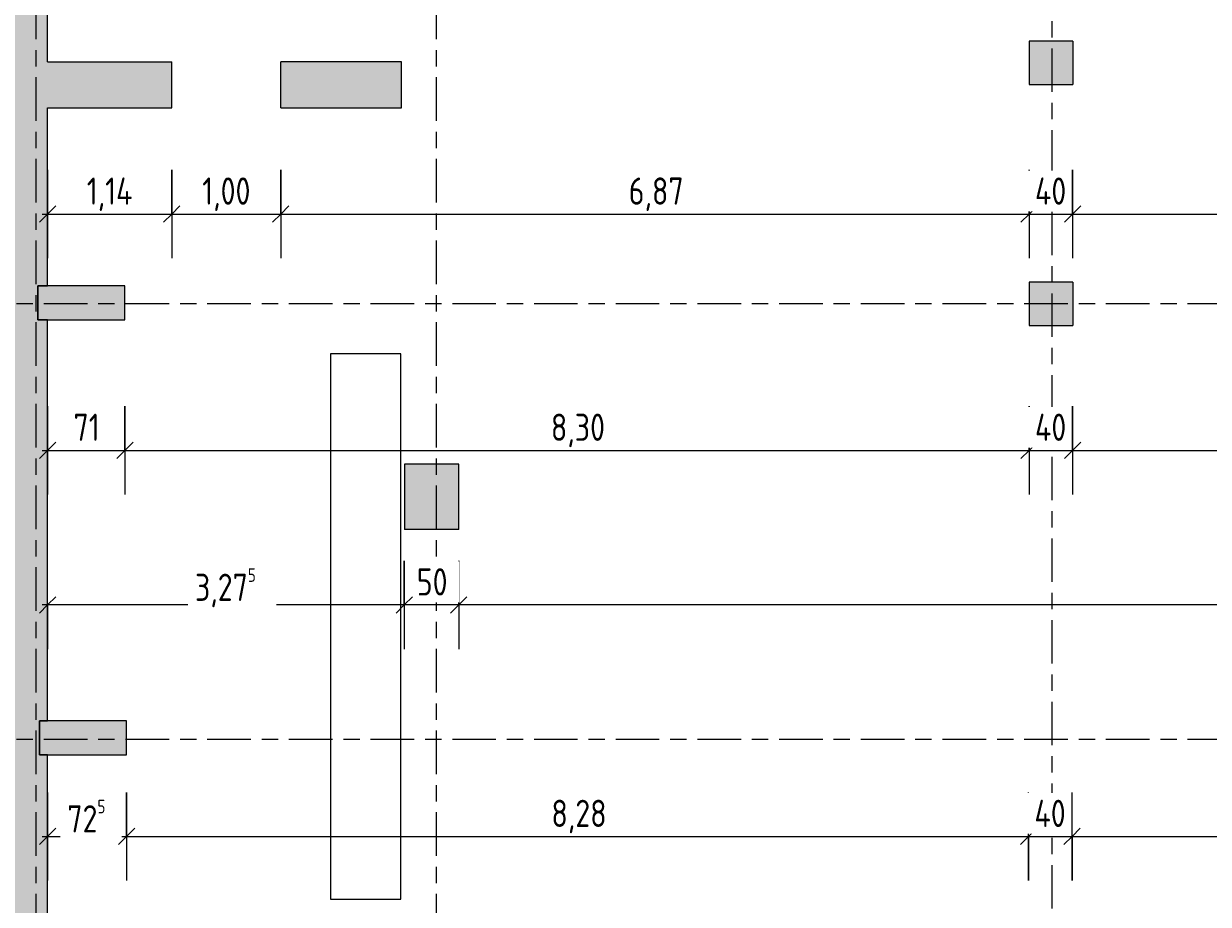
# Model space of a CAD drawing. Header units: metres. Extents: x 2 to 163, y -54 to 869.
# Tile 65 of 78: x 55.95 to 66.82, y -9.53 to -1.45. Entities that reach past the tile are written whole.
import ezdxf

# ---------------------------------------------------------------- set-up
doc = ezdxf.new("R2010")
doc.units = ezdxf.units.M
doc.linetypes.add('_Rasterlinie_', pattern=[0.75, 0.4, -0.1, 0.15, -0.1])
for name, color, linetype, lineweight in [('A_Bem', 7, 'Continuous', 5), ('A_Bem-100', 7, 'Continuous', 5), ('A_Fundamente', 7, 'Continuous', 5), ('A_Raster', 128, 'Continuous', 5), ('A_Tragwerksstützen', 7, 'Continuous', 5), ('A_Wand', 244, 'Continuous', 5), ('A_Wand_Schraff', 1, 'Continuous', 5)]:
    doc.layers.add(name, color=color, linetype=linetype, lineweight=lineweight)
doc.styles.add('ISOCPEUR', font='isocpeur.ttf', dxfattribs={"width": 0.8, "height": 0.25})
doc.dimstyles.new('BLB-Standard_2_5_Aussen_maskiert', dxfattribs={"dimscale": 0.3048, "dimtxt": 0.248995, "dimasz": 0.492126, "dimexe": 1.32874, "dimexo": 0.0625, "dimgap": 0.032808, "dimtad": 1, "dimdec": 1, "dimlfac": 100, "dimrnd": 0.1, "dimdsep": 46, "dimtxsty": 'ISOCPEUR', "dimblk1": 'OBLIQUE', "dimblk2": 'OBLIQUE', "dimsah": 1, "dimcen": 0.09, "dimdle": 0.164042, "dimazin": 0, "dimtfac": 1, "dimtdec": 4, "dimtix": 1, "dimtmove": 0, "dimatfit": 3, "dimfxl": 1.32874, "dimfxlon": 1, "dimtvp": 1, "dimtfill": 1, "dimtolj": 1, "dimtzin": 0, "dimarcsym": 2})
doc.dimstyles.new('BLB-Standard_2_5_Aussen_maskiert_1', dxfattribs={"dimscale": 0.3048, "dimtxt": 0.248995, "dimasz": 0.492126, "dimexe": 1.32874, "dimexo": 0.0625, "dimgap": 0.032808, "dimtad": 1, "dimrnd": 0.001, "dimzin": 0, "dimdsep": 46, "dimtxsty": 'ISOCPEUR', "dimblk1": 'OBLIQUE', "dimblk2": 'OBLIQUE', "dimsah": 1, "dimcen": 0.09, "dimdle": 0.164042, "dimazin": 0, "dimtfac": 1, "dimtdec": 4, "dimtix": 1, "dimtmove": 0, "dimatfit": 3, "dimfxl": 1.32874, "dimfxlon": 1, "dimtvp": 1, "dimtfill": 1, "dimtolj": 1, "dimtzin": 0, "dimarcsym": 2})

# ---------------------------------------------------------------- blocks, each defined once
blk = doc.blocks.new('Fundamente 12 - Fundamente 1-8205116-AB-E-1 OK FFB')
at = {"layer": 'A_Fundamente', "color": 250, "lineweight": 9}
for p, q in [((1.886, -4.477), (1.886, -9.487)), ((2.53, -4.477), (1.886, -4.477)), ((2.53, -9.487), (2.53, -4.477)), ((1.886, -9.487), (2.53, -9.487))]:
    blk.add_line(p, q, dxfattribs=at)
blk = doc.blocks.new('DIMBLOCK383-AB-E-1 OK FFB')
at = {"layer": 'A_Bem-100'}
for p, q in [((56.169, -4.959), (56.169, -5.769)), ((56.169, -5.364), (56.169, -4.959)), ((56.879, -4.959), (56.879, -5.769)), ((56.879, -5.364), (56.879, -4.959)), ((56.119, -5.364), (56.879, -5.364))]:
    blk.add_line(p, q, dxfattribs=at)
at = {"layer": 'A_Bem-100', "lineweight": 9}
for p, q in [((56.169, -5.364), (56.244, -5.289)), ((56.879, -5.364), (56.954, -5.289)), ((56.169, -5.364), (56.094, -5.439)), ((56.879, -5.364), (56.804, -5.439))]:
    blk.add_line(p, q, dxfattribs=at)
at = {"layer": 'A_Bem-100', "color": 0, "insert": (56.407, -5.027), "char_height": 0.25, "width": 0.28085, "attachment_point": 1, "line_spacing_factor": 1.149209, "style": 'ISOCPEUR', "bg_fill": 3, "box_fill_scale": 1.25, "bg_fill_color": 256, "bg_fill_true_color": 13158600, "bg_fill_transparency": 0}
blk.add_mtext('71', dxfattribs=at)
blk = doc.blocks.new('_Oblique')
at = {"color": 0, "linetype": 'ByBlock', "lineweight": -2}
blk.add_line((-0.5, -0.5), (0.5, 0.5), dxfattribs=at)
blk = doc.blocks.new('DIMBLOCK384-AB-E-1 OK FFB')
at = {"layer": 'A_Bem-100'}
for p, q in [((56.879, -4.959), (56.879, -5.769)), ((56.879, -5.364), (56.879, -4.959)), ((65.179, -4.959), (65.179, -5.769)), ((65.179, -5.364), (65.179, -4.959)), ((56.879, -5.364), (65.179, -5.364))]:
    blk.add_line(p, q, dxfattribs=at)
at = {"layer": 'A_Bem-100', "lineweight": 9}
for p, q in [((56.879, -5.364), (56.954, -5.289)), ((65.179, -5.364), (65.254, -5.289)), ((56.879, -5.364), (56.804, -5.439)), ((65.179, -5.364), (65.104, -5.439))]:
    blk.add_line(p, q, dxfattribs=at)
at = {"layer": 'A_Bem-100', "color": 0, "insert": (60.789, -5.027), "char_height": 0.25, "width": 0.57664, "attachment_point": 1, "line_spacing_factor": 1.149209, "style": 'ISOCPEUR', "bg_fill": 3, "box_fill_scale": 1.25, "bg_fill_color": 256, "bg_fill_true_color": 13158600, "bg_fill_transparency": 0}
blk.add_mtext('8,30', dxfattribs=at)
blk = doc.blocks.new('DIMBLOCK385-AB-E-1 OK FFB')
at = {"layer": 'A_Bem-100'}
for p, q in [((65.179, -4.959), (65.179, -5.769)), ((65.179, -5.364), (65.179, -4.959)), ((65.579, -4.959), (65.579, -5.769)), ((65.579, -5.364), (65.579, -4.959)), ((65.179, -5.364), (65.579, -5.364))]:
    blk.add_line(p, q, dxfattribs=at)
at = {"layer": 'A_Bem-100', "lineweight": 9}
for p, q in [((65.179, -5.364), (65.254, -5.289)), ((65.579, -5.364), (65.654, -5.289)), ((65.179, -5.364), (65.104, -5.439)), ((65.579, -5.364), (65.504, -5.439))]:
    blk.add_line(p, q, dxfattribs=at)
at = {"layer": 'A_Bem-100', "color": 0, "insert": (65.233, -5.027), "char_height": 0.25, "width": 0.35255, "attachment_point": 1, "line_spacing_factor": 1.149209, "style": 'ISOCPEUR', "bg_fill": 3, "box_fill_scale": 1.25, "bg_fill_color": 256, "bg_fill_true_color": 13158600, "bg_fill_transparency": 0}
blk.add_mtext('40', dxfattribs=at)
blk = doc.blocks.new('DIMBLOCK386-AB-E-1 OK FFB')
at = {"layer": 'A_Bem-100'}
for p, q in [((65.579, -4.959), (65.579, -5.769)), ((65.579, -5.364), (65.579, -4.959)), ((70.964, -4.959), (70.964, -5.769)), ((70.964, -5.364), (70.964, -4.959)), ((65.579, -5.364), (70.964, -5.364))]:
    blk.add_line(p, q, dxfattribs=at)
at = {"layer": 'A_Bem-100', "lineweight": 9}
for p, q in [((65.579, -5.364), (65.654, -5.289)), ((70.964, -5.364), (71.039, -5.289)), ((65.579, -5.364), (65.504, -5.439)), ((70.964, -5.364), (70.889, -5.439))]:
    blk.add_line(p, q, dxfattribs=at)
at = {"layer": 'A_Bem-100', "color": 0, "insert": (67.987, -5.027), "char_height": 0.25, "width": 0.68419, "attachment_point": 1, "line_spacing_factor": 1.149209, "style": 'ISOCPEUR', "bg_fill": 3, "box_fill_scale": 1.25, "bg_fill_color": 256, "bg_fill_true_color": 13158600, "bg_fill_transparency": 0}
blk.add_mtext('5,38\\A2\\H0.5x;\\S5^  ;\\H2x;', dxfattribs=at)
blk = doc.blocks.new('DIMBLOCK412-AB-E-1 OK FFB')
at = {"layer": 'A_Bem-100'}
for p, q in [((56.169, -2.789), (56.169, -3.599)), ((56.169, -3.194), (56.169, -2.789)), ((57.309, -2.789), (57.309, -3.599)), ((57.309, -3.194), (57.309, -2.789)), ((56.119, -3.194), (57.309, -3.194))]:
    blk.add_line(p, q, dxfattribs=at)
at = {"layer": 'A_Bem-100', "lineweight": 9}
for p, q in [((56.169, -3.194), (56.244, -3.119)), ((57.309, -3.194), (57.384, -3.119)), ((56.169, -3.194), (56.094, -3.269)), ((57.309, -3.194), (57.234, -3.269))]:
    blk.add_line(p, q, dxfattribs=at)
at = {"layer": 'A_Bem-100', "color": 0, "insert": (56.529, -2.858), "char_height": 0.25, "width": 0.50493, "attachment_point": 1, "line_spacing_factor": 1.149209, "style": 'ISOCPEUR', "bg_fill": 3, "box_fill_scale": 1.25, "bg_fill_color": 256, "bg_fill_true_color": 13158600, "bg_fill_transparency": 0}
blk.add_mtext('1,14', dxfattribs=at)
blk = doc.blocks.new('DIMBLOCK413-AB-E-1 OK FFB')
at = {"layer": 'A_Bem-100'}
for p, q in [((57.309, -2.789), (57.309, -3.599)), ((57.309, -3.194), (57.309, -2.789)), ((58.309, -2.789), (58.309, -3.599)), ((58.309, -3.194), (58.309, -2.789)), ((57.309, -3.194), (58.309, -3.194))]:
    blk.add_line(p, q, dxfattribs=at)
at = {"layer": 'A_Bem-100', "lineweight": 9}
for p, q in [((57.309, -3.194), (57.384, -3.119)), ((58.309, -3.194), (58.384, -3.119)), ((57.309, -3.194), (57.234, -3.269)), ((58.309, -3.194), (58.234, -3.269))]:
    blk.add_line(p, q, dxfattribs=at)
at = {"layer": 'A_Bem-100', "color": 0, "insert": (57.589, -2.858), "char_height": 0.25, "width": 0.52883, "attachment_point": 1, "line_spacing_factor": 1.149209, "style": 'ISOCPEUR', "bg_fill": 3, "box_fill_scale": 1.25, "bg_fill_color": 256, "bg_fill_true_color": 13158600, "bg_fill_transparency": 0}
blk.add_mtext('1,00', dxfattribs=at)
blk = doc.blocks.new('DIMBLOCK414-AB-E-1 OK FFB')
at = {"layer": 'A_Bem-100'}
for p, q in [((58.309, -2.789), (58.309, -3.599)), ((58.309, -3.194), (58.309, -2.789)), ((65.179, -2.789), (65.179, -3.599)), ((65.179, -3.194), (65.179, -2.789)), ((58.309, -3.194), (65.179, -3.194))]:
    blk.add_line(p, q, dxfattribs=at)
at = {"layer": 'A_Bem-100', "lineweight": 9}
for p, q in [((58.309, -3.194), (58.384, -3.119)), ((65.179, -3.194), (65.254, -3.119)), ((58.309, -3.194), (58.234, -3.269)), ((65.179, -3.194), (65.104, -3.269))]:
    blk.add_line(p, q, dxfattribs=at)
at = {"layer": 'A_Bem-100', "color": 0, "insert": (61.504, -2.858), "char_height": 0.25, "width": 0.57664, "attachment_point": 1, "line_spacing_factor": 1.149209, "style": 'ISOCPEUR', "bg_fill": 3, "box_fill_scale": 1.25, "bg_fill_color": 256, "bg_fill_true_color": 13158600, "bg_fill_transparency": 0}
blk.add_mtext('6,87', dxfattribs=at)
blk = doc.blocks.new('DIMBLOCK415-AB-E-1 OK FFB')
at = {"layer": 'A_Bem-100'}
for p, q in [((65.179, -2.789), (65.179, -3.599)), ((65.179, -3.194), (65.179, -2.789)), ((65.579, -2.789), (65.579, -3.599)), ((65.579, -3.194), (65.579, -2.789)), ((65.179, -3.194), (65.579, -3.194))]:
    blk.add_line(p, q, dxfattribs=at)
at = {"layer": 'A_Bem-100', "lineweight": 9}
for p, q in [((65.179, -3.194), (65.254, -3.119)), ((65.579, -3.194), (65.654, -3.119)), ((65.179, -3.194), (65.104, -3.269)), ((65.579, -3.194), (65.504, -3.269))]:
    blk.add_line(p, q, dxfattribs=at)
at = {"layer": 'A_Bem-100', "color": 0, "insert": (65.233, -2.858), "char_height": 0.25, "width": 0.35255, "attachment_point": 1, "line_spacing_factor": 1.149209, "style": 'ISOCPEUR', "bg_fill": 3, "box_fill_scale": 1.25, "bg_fill_color": 256, "bg_fill_true_color": 13158600, "bg_fill_transparency": 0}
blk.add_mtext('40', dxfattribs=at)
blk = doc.blocks.new('DIMBLOCK416-AB-E-1 OK FFB')
at = {"layer": 'A_Bem-100'}
for p, q in [((65.579, -2.789), (65.579, -3.599)), ((65.579, -3.194), (65.579, -2.789)), ((70.974, -2.789), (70.974, -3.599)), ((70.974, -3.194), (70.974, -2.789)), ((65.579, -3.194), (70.974, -3.194))]:
    blk.add_line(p, q, dxfattribs=at)
at = {"layer": 'A_Bem-100', "lineweight": 9}
for p, q in [((65.579, -3.194), (65.654, -3.119)), ((70.974, -3.194), (71.049, -3.119)), ((65.579, -3.194), (65.504, -3.269)), ((70.974, -3.194), (70.899, -3.269))]:
    blk.add_line(p, q, dxfattribs=at)
at = {"layer": 'A_Bem-100', "color": 0, "insert": (67.992, -2.858), "char_height": 0.25, "width": 0.68419, "attachment_point": 1, "line_spacing_factor": 1.149209, "style": 'ISOCPEUR', "bg_fill": 3, "box_fill_scale": 1.25, "bg_fill_color": 256, "bg_fill_true_color": 13158600, "bg_fill_transparency": 0}
blk.add_mtext('5,39\\A2\\H0.5x;\\S5^  ;\\H2x;', dxfattribs=at)
blk = doc.blocks.new('DIMBLOCK424-AB-E-1 OK FFB')
at = {"layer": 'A_Bem-100'}
for p, q in [((59.944, -6.379), (59.944, -7.189)), ((59.944, -6.784), (59.944, -6.379)), ((76.614, -6.379), (76.614, -7.189)), ((76.614, -6.784), (76.614, -6.379)), ((76.614, -6.784), (59.944, -6.784))]:
    blk.add_line(p, q, dxfattribs=at)
at = {"layer": 'A_Bem-100', "lineweight": 9}
for p, q in [((59.944, -6.784), (60.019, -6.709)), ((76.614, -6.784), (76.689, -6.709)), ((59.944, -6.784), (59.869, -6.859)), ((76.614, -6.784), (76.539, -6.859))]:
    blk.add_line(p, q, dxfattribs=at)
at = {"layer": 'A_Bem-100', "color": 0, "insert": (67.991, -6.447), "char_height": 0.25, "width": 0.69316, "attachment_point": 1, "line_spacing_factor": 1.149209, "style": 'ISOCPEUR', "bg_fill": 3, "box_fill_scale": 1.25, "bg_fill_color": 256, "bg_fill_true_color": 13158600, "bg_fill_transparency": 0}
blk.add_mtext('16,67', dxfattribs=at)
blk = doc.blocks.new('DIMBLOCK425-AB-E-1 OK FFB')
at = {"layer": 'A_Bem-100'}
for p, q in [((59.444, -6.379), (59.444, -7.189)), ((59.444, -6.784), (59.444, -6.379)), ((59.944, -6.379), (59.944, -7.189)), ((59.944, -6.784), (59.944, -6.379)), ((59.944, -6.784), (59.444, -6.784))]:
    blk.add_line(p, q, dxfattribs=at)
at = {"layer": 'A_Bem-100', "lineweight": 9}
for p, q in [((59.444, -6.784), (59.519, -6.709)), ((59.944, -6.784), (60.019, -6.709)), ((59.444, -6.784), (59.369, -6.859)), ((59.944, -6.784), (59.869, -6.859))]:
    blk.add_line(p, q, dxfattribs=at)
at = {"layer": 'A_Bem-100', "color": 0, "insert": (59.558, -6.447), "char_height": 0.25, "width": 0.32865, "attachment_point": 1, "line_spacing_factor": 1.149209, "style": 'ISOCPEUR', "bg_fill": 3, "box_fill_scale": 1.25, "bg_fill_color": 256, "bg_fill_true_color": 13158600, "bg_fill_transparency": 0}
blk.add_mtext('50', dxfattribs=at)
blk = doc.blocks.new('DIMBLOCK426-AB-E-1 OK FFB')
at = {"layer": 'A_Bem-100'}
for p, q in [((56.169, -7.189), (56.169, -6.379)), ((59.444, -6.379), (59.444, -7.189)), ((59.444, -6.784), (59.444, -6.379)), ((59.444, -6.784), (56.119, -6.784)), ((56.169, -6.784), (56.169, -7.189))]:
    blk.add_line(p, q, dxfattribs=at)
at = {"layer": 'A_Bem-100', "lineweight": 9}
for p, q in [((56.169, -6.784), (56.244, -6.709)), ((59.444, -6.784), (59.519, -6.709)), ((56.169, -6.784), (56.094, -6.859)), ((59.444, -6.784), (59.369, -6.859))]:
    blk.add_line(p, q, dxfattribs=at)
at = {"layer": 'A_Bem-100', "color": 0, "insert": (57.522, -6.447), "char_height": 0.25, "width": 0.68419, "attachment_point": 1, "line_spacing_factor": 1.149209, "style": 'ISOCPEUR', "bg_fill": 3, "box_fill_scale": 1.25, "bg_fill_color": 256, "bg_fill_true_color": 13158600, "bg_fill_transparency": 0}
blk.add_mtext('3,27\\A2\\H0.5x;\\S5^  ;\\H2x;', dxfattribs=at)
blk = doc.blocks.new('DIMBLOCK427-AB-E-1 OK FFB')
at = {"layer": 'A_Bem-100'}
for p, q in [((56.169, -8.505), (56.169, -9.315)), ((56.169, -8.91), (56.169, -8.505)), ((56.894, -8.505), (56.894, -9.315)), ((56.894, -8.91), (56.894, -8.505)), ((56.119, -8.91), (56.894, -8.91))]:
    blk.add_line(p, q, dxfattribs=at)
at = {"layer": 'A_Bem-100', "lineweight": 9}
for p, q in [((56.169, -8.91), (56.094, -8.985)), ((56.169, -8.91), (56.244, -8.835)), ((56.894, -8.91), (56.819, -8.985)), ((56.894, -8.91), (56.969, -8.835))]:
    blk.add_line(p, q, dxfattribs=at)
at = {"layer": 'A_Bem-100', "color": 0, "insert": (56.35, -8.573), "char_height": 0.25, "width": 0.43621, "attachment_point": 1, "line_spacing_factor": 1.149209, "style": 'ISOCPEUR', "bg_fill": 3, "box_fill_scale": 1.25, "bg_fill_color": 256, "bg_fill_true_color": 13158600, "bg_fill_transparency": 0}
blk.add_mtext('72\\A2\\H0.5x;\\S5^  ;\\H2x;', dxfattribs=at)
blk = doc.blocks.new('DIMBLOCK428-AB-E-1 OK FFB')
at = {"layer": 'A_Bem-100'}
for p, q in [((56.894, -8.505), (56.894, -9.315)), ((56.894, -8.91), (56.894, -8.505)), ((65.174, -9.315), (65.174, -8.505)), ((56.894, -8.91), (65.174, -8.91)), ((65.174, -8.91), (65.174, -9.315))]:
    blk.add_line(p, q, dxfattribs=at)
at = {"layer": 'A_Bem-100', "lineweight": 9}
for p, q in [((56.894, -8.91), (56.819, -8.985)), ((56.894, -8.91), (56.969, -8.835)), ((65.174, -8.91), (65.099, -8.985)), ((65.174, -8.91), (65.249, -8.835))]:
    blk.add_line(p, q, dxfattribs=at)
at = {"layer": 'A_Bem-100', "color": 0, "insert": (60.794, -8.573), "char_height": 0.25, "width": 0.57664, "attachment_point": 1, "line_spacing_factor": 1.149209, "style": 'ISOCPEUR', "bg_fill": 3, "box_fill_scale": 1.25, "bg_fill_color": 256, "bg_fill_true_color": 13158600, "bg_fill_transparency": 0}
blk.add_mtext('8,28', dxfattribs=at)
blk = doc.blocks.new('DIMBLOCK429-AB-E-1 OK FFB')
at = {"layer": 'A_Bem-100'}
for p, q in [((65.174, -9.315), (65.174, -8.505)), ((65.574, -9.315), (65.574, -8.505)), ((65.174, -8.91), (65.574, -8.91)), ((65.174, -8.91), (65.174, -9.315)), ((65.574, -8.91), (65.574, -9.315))]:
    blk.add_line(p, q, dxfattribs=at)
at = {"layer": 'A_Bem-100', "lineweight": 9}
for p, q in [((65.174, -8.91), (65.099, -8.985)), ((65.174, -8.91), (65.249, -8.835)), ((65.574, -8.91), (65.499, -8.985)), ((65.574, -8.91), (65.649, -8.835))]:
    blk.add_line(p, q, dxfattribs=at)
at = {"layer": 'A_Bem-100', "color": 0, "insert": (65.228, -8.573), "char_height": 0.25, "width": 0.35255, "attachment_point": 1, "line_spacing_factor": 1.149209, "style": 'ISOCPEUR', "bg_fill": 3, "box_fill_scale": 1.25, "bg_fill_color": 256, "bg_fill_true_color": 13158600, "bg_fill_transparency": 0}
blk.add_mtext('40', dxfattribs=at)
blk = doc.blocks.new('DIMBLOCK430-AB-E-1 OK FFB')
at = {"layer": 'A_Bem-100'}
for p, q in [((65.574, -9.315), (65.574, -8.505)), ((70.969, -8.505), (70.969, -9.315)), ((70.969, -8.91), (70.969, -8.505)), ((65.574, -8.91), (70.969, -8.91)), ((65.574, -8.91), (65.574, -9.315))]:
    blk.add_line(p, q, dxfattribs=at)
at = {"layer": 'A_Bem-100', "lineweight": 9}
for p, q in [((65.574, -8.91), (65.499, -8.985)), ((65.574, -8.91), (65.649, -8.835)), ((70.969, -8.91), (70.894, -8.985)), ((70.969, -8.91), (71.044, -8.835))]:
    blk.add_line(p, q, dxfattribs=at)
at = {"layer": 'A_Bem-100', "color": 0, "insert": (67.987, -8.573), "char_height": 0.25, "width": 0.68419, "attachment_point": 1, "line_spacing_factor": 1.149209, "style": 'ISOCPEUR', "bg_fill": 3, "box_fill_scale": 1.25, "bg_fill_color": 256, "bg_fill_true_color": 13158600, "bg_fill_transparency": 0}
blk.add_mtext('5,39\\A2\\H0.5x;\\S5^  ;\\H2x;', dxfattribs=at)

msp = doc.modelspace()

# ---------------------------------------------------------------- hatches: boundary and pattern name
at = {"layer": 'A_Tragwerksstützen'}
for points in [[(65.5795, -2.0049), (65.5795, -1.6049), (65.1795, -1.6049), (65.1795, -2.0049)], [(56.8794, -4.1646), (56.8794, -3.8546), (56.0794, -3.8546), (56.0794, -4.1646), (56.1694, -4.1646)], [(65.5795, -4.2184), (65.5795, -3.8184), (65.1795, -3.8184), (65.1795, -4.2184)], [(59.9445, -6.0899), (59.9445, -5.4899), (59.4445, -5.4899), (59.4445, -6.0899)], [(56.1694, -8.1596), (56.8944, -8.1596), (56.8944, -7.8496), (56.0944, -7.8496), (56.0944, -8.1596)]]:
    msp.add_hatch(color=8, dxfattribs=at).paths.add_polyline_path(points, flags=0)
at = {"layer": 'A_Wand_Schraff', "lineweight": 9}
msp.add_hatch(color=253, dxfattribs=at).paths.add_polyline_path([(56.1694, -14.9729), (56.1694, -12.1596), (56.0944, -12.1596), (56.0944, -11.8496), (56.1694, -11.8496), (56.1694, -8.1596), (56.0944, -8.1596), (56.0944, -7.8496), (56.1694, -7.8496), (56.1694, -4.1646), (56.0794, -4.1646), (56.0794, -3.8546), (56.1694, -3.8546), (56.1694, -0.1696), (56.0994, -0.1696), (56.0994, 0.1504), (56.1694, 0.1504), (56.1694, 3.8179), (56.0894, 3.8179), (56.0894, 4.1379), (56.1694, 4.1379), (56.1694, 7.8329), (56.1044, 7.8329), (56.1044, 8.1529), (56.1694, 8.1529), (56.1694, 12.5329), (56.1094, 12.5329), (56.1094, 12.7729), (55.8694, 12.7729), (55.8694, -14.9723)], flags=0)
at = {"layer": 'A_Wand_Schraff'}
msp.add_hatch(color=8, dxfattribs=at).paths.add_polyline_path([(57.1514, -2.2171), (57.1514, -1.7971), (56.1694, -1.7971), (56.1694, -2.2171)], flags=0)
h = msp.add_hatch(color=8, dxfattribs=at)
h.paths.add_polyline_path([(59.4194, -2.2171), (59.4194, -1.7971), (58.3094, -1.7971), (58.3094, -2.2171), (58.8568, -2.2171)], flags=0)
h.paths.add_polyline_path([(57.1514, -2.2171), (57.3094, -2.2171), (57.3094, -1.7971), (57.1514, -1.7971)], flags=0)

# ---------------------------------------------------------------- linework, layer by layer
at = {"layer": 'A_Raster', "linetype": '_Rasterlinie_', "lineweight": 9}
for p, q in [((56.0619, 37.0621), (56.0619, -53.073)), ((59.7369, 37.0621), (59.7369, -53.073)), ((65.3919, -53.073), (65.3919, 37.0621)), ((87.2847, -4.0184), (15.4272, -4.0184)), ((87.2847, -8.0184), (15.4272, -8.0184))]:
    msp.add_line(p, q, dxfattribs=at)
at = {"layer": 'A_Tragwerksstützen', "color": 250, "lineweight": 9}
for p, q in [((65.5795, -1.6049), (65.1795, -1.6049)), ((65.1795, -1.6049), (65.1795, -2.0049)), ((65.5795, -1.6049), (65.5795, -2.0049)), ((65.1795, -2.0049), (65.5795, -2.0049)), ((56.1694, -3.8546), (56.0794, -3.8546)), ((56.0794, -3.8546), (56.0794, -4.1646)), ((56.8794, -3.8546), (56.1694, -3.8546)), ((56.8794, -4.1646), (56.8794, -3.8546)), ((65.5795, -3.8184), (65.1795, -3.8184)), ((65.1795, -3.8184), (65.1795, -4.2184)), ((65.5795, -3.8184), (65.5795, -4.2184)), ((56.0794, -4.1646), (56.1694, -4.1646)), ((56.1694, -4.1646), (56.8794, -4.1646)), ((65.1795, -4.2184), (65.5795, -4.2184)), ((59.9445, -5.4899), (59.4445, -5.4899)), ((59.4445, -5.4899), (59.4445, -6.0899)), ((59.9445, -6.0899), (59.9445, -5.4899)), ((59.9445, -6.0899), (59.4445, -6.0899)), ((56.1694, -7.8496), (56.0944, -7.8496)), ((56.0944, -7.8496), (56.0944, -8.1596)), ((56.8944, -7.8496), (56.1694, -7.8496)), ((56.8944, -8.1596), (56.8944, -7.8496)), ((56.0944, -8.1596), (56.1694, -8.1596)), ((56.1694, -8.1596), (56.8944, -8.1596))]:
    msp.add_line(p, q, dxfattribs=at)
at = {"layer": 'A_Wand', "color": 250, "lineweight": 9}
for p, q in [((56.1694, -1.7971), (56.1694, -0.1696)), ((56.1694, -1.7971), (57.3094, -1.7971)), ((57.3094, -2.2171), (57.3094, -1.7971)), ((59.4194, -1.7971), (58.3094, -1.7971)), ((58.3094, -2.2171), (58.3094, -1.7971)), ((59.4194, -2.2171), (59.4194, -1.7971)), ((56.1694, -2.2171), (57.3094, -2.2171)), ((56.1694, -3.8546), (56.1694, -2.2171)), ((58.3094, -2.2171), (59.4194, -2.2171)), ((56.0794, -4.1646), (56.0794, -3.8546)), ((56.0794, -3.8546), (56.1694, -3.8546)), ((56.1694, -4.1646), (56.0794, -4.1646)), ((56.1694, -7.8496), (56.1694, -4.1646)), ((56.0944, -8.1596), (56.0944, -7.8496)), ((56.0944, -7.8496), (56.1694, -7.8496)), ((56.1694, -8.1596), (56.0944, -8.1596)), ((56.1694, -11.8496), (56.1694, -8.1596))]:
    msp.add_line(p, q, dxfattribs=at)

# ---------------------------------------------------------------- block references
at = {"layer": 'A_Fundamente', "color": 250, "lineweight": 9}
msp.add_blockref('Fundamente 12 - Fundamente 1-8205116-AB-E-1 OK FFB', (56.8804, 0), dxfattribs=at)

# ---------------------------------------------------------------- next in the draw order: dimensions: what is measured, and where the dimension line sits
at = {"layer": 'A_Bem'}
for base, p1, p2, dimstyle, override, picture, middle in [((57.3094, -3.1944), (56.1694, -2.7894), (57.3094, -2.7894), 'BLB-Standard_2_5_Aussen_maskiert_1', {"dimpost": '<>', "dimfxl": 1.14}, 'DIMBLOCK412-AB-E-1 OK FFB', (56.7394, -3.0594)), ((56.8794, -5.3636), (56.1694, -4.9586), (56.8794, -4.9586), 'BLB-Standard_2_5_Aussen_maskiert', {"dimpost": '<>', "dimfxl": 0.71}, 'DIMBLOCK383-AB-E-1 OK FFB', (56.5244, -5.2286)), ((59.9445, -6.7837), (76.6145, -6.3787), (59.9445, -6.3787), 'BLB-Standard_2_5_Aussen_maskiert_1', {"dimpost": '<>', "dimfxl": 16.67}, 'DIMBLOCK424-AB-E-1 OK FFB', (68.2795, -6.6487))]:
    dim = msp.add_linear_dim(base=base, p1=p1, p2=p2, dimstyle=dimstyle, override=override, dxfattribs=at)
    dim.commit()
    dim.dimension.update_dxf_attribs({"geometry": picture, "text_midpoint": middle})
dim = msp.add_linear_dim(base=(56.8944, -8.9101), p1=(56.1694, -8.5051), p2=(56.8944, -8.5051), text='\\A1;72\\Q;{\\A1;{\\H0.5x;\\S5^ ;}}', dimstyle='BLB-Standard_2_5_Aussen_maskiert', override={"dimpost": '<>', "dimfxl": 0.725}, dxfattribs=at)
dim.commit()
dim.dimension.update_dxf_attribs({"geometry": 'DIMBLOCK427-AB-E-1 OK FFB', "text_midpoint": (56.5319, -8.7751)})

# ---------------------------------------------------------------- next in the draw order: dimensions: what is measured, and where the dimension line sits
for base, p1, p2, dimstyle, override, picture, middle in [((58.3094, -3.1944), (57.3094, -2.7894), (58.3094, -2.7894), 'BLB-Standard_2_5_Aussen_maskiert_1', {"dimpost": '<>', "dimfxl": 1}, 'DIMBLOCK413-AB-E-1 OK FFB', (57.8094, -3.0594)), ((65.1795, -5.3636), (56.8794, -4.9586), (65.1795, -4.9586), 'BLB-Standard_2_5_Aussen_maskiert_1', {"dimpost": '<>', "dimfxl": 8.300076}, 'DIMBLOCK384-AB-E-1 OK FFB', (61.0294, -5.2286)), ((59.4445, -6.7837), (59.9445, -6.3787), (59.4445, -6.3787), 'BLB-Standard_2_5_Aussen_maskiert', {"dimpost": '<>', "dimfxl": 0.5}, 'DIMBLOCK425-AB-E-1 OK FFB', (59.6945, -6.6487)), ((65.1745, -8.9101), (56.8944, -8.5051), (65.1745, -9.3151), 'BLB-Standard_2_5_Aussen_maskiert_1', {"dimpost": '<>', "dimfxl": 8.319601}, 'DIMBLOCK428-AB-E-1 OK FFB', (61.0344, -8.7751))]:
    dim = msp.add_linear_dim(base=base, p1=p1, p2=p2, dimstyle=dimstyle, override=override, dxfattribs=at)
    dim.commit()
    dim.dimension.update_dxf_attribs({"geometry": picture, "text_midpoint": middle})

# ---------------------------------------------------------------- next in the draw order: dimensions: what is measured, and where the dimension line sits
for base, p1, p2, dimstyle, override, picture, middle in [((65.1795, -3.1944), (58.3094, -2.7894), (65.1795, -2.7894), 'BLB-Standard_2_5_Aussen_maskiert_1', {"dimpost": '<>', "dimfxl": 6.870076}, 'DIMBLOCK414-AB-E-1 OK FFB', (61.7444, -3.0594)), ((65.5795, -5.3636), (65.1795, -4.9586), (65.5795, -4.9586), 'BLB-Standard_2_5_Aussen_maskiert', {"dimpost": '<>', "dimfxl": 0.4}, 'DIMBLOCK385-AB-E-1 OK FFB', (65.3795, -5.2286)), ((65.5745, -8.9101), (65.1745, -9.3151), (65.5745, -9.3151), 'BLB-Standard_2_5_Aussen_maskiert', {"dimpost": '<>', "dimfxl": 0.4}, 'DIMBLOCK429-AB-E-1 OK FFB', (65.3745, -8.7751))]:
    dim = msp.add_linear_dim(base=base, p1=p1, p2=p2, dimstyle=dimstyle, override=override, dxfattribs=at)
    dim.commit()
    dim.dimension.update_dxf_attribs({"geometry": picture, "text_midpoint": middle})
dim = msp.add_linear_dim(base=(56.1694, -6.7837), p1=(59.4445, -6.3787), p2=(56.1694, -7.1887), text='\\A1;3,27\\Q;{\\A1;{\\H0.5x;\\S5^ ;}}', dimstyle='BLB-Standard_2_5_Aussen_maskiert_1', override={"dimpost": '<>', "dimfxl": 3.373755}, dxfattribs=at)
dim.commit()
dim.dimension.update_dxf_attribs({"geometry": 'DIMBLOCK426-AB-E-1 OK FFB', "text_midpoint": (57.8069, -6.6237)})

# ---------------------------------------------------------------- next in the draw order: dimensions: what is measured, and where the dimension line sits
dim = msp.add_linear_dim(base=(65.5795, -3.1944), p1=(65.1795, -2.7894), p2=(65.5795, -2.7894), dimstyle='BLB-Standard_2_5_Aussen_maskiert', override={"dimpost": '<>', "dimfxl": 0.4}, dxfattribs=at)
dim.commit()
dim.dimension.update_dxf_attribs({"geometry": 'DIMBLOCK415-AB-E-1 OK FFB', "text_midpoint": (65.3795, -3.0594)})
for base, p1, p2, text, override, picture, middle in [((70.9645, -5.3636), (65.5795, -4.9586), (70.9645, -4.9586), '\\A1;5,38\\Q;{\\A1;{\\H0.5x;\\S5^ ;}}', {"dimpost": '<>', "dimfxl": 5.385}, 'DIMBLOCK386-AB-E-1 OK FFB', (68.272, -5.2036)), ((70.9695, -8.9101), (65.5745, -9.3151), (70.9695, -8.5051), '\\A1;5,39\\Q;{\\A1;{\\H0.5x;\\S5^ ;}}', {"dimpost": '<>', "dimfxl": 5.455467}, 'DIMBLOCK430-AB-E-1 OK FFB', (68.272, -8.7501))]:
    dim = msp.add_linear_dim(base=base, p1=p1, p2=p2, text=text, dimstyle='BLB-Standard_2_5_Aussen_maskiert_1', override=override, dxfattribs=at)
    dim.commit()
    dim.dimension.update_dxf_attribs({"geometry": picture, "text_midpoint": middle})

# ---------------------------------------------------------------- next in the draw order: dimensions: what is measured, and where the dimension line sits
dim = msp.add_linear_dim(base=(70.9745, -3.1944), p1=(65.5795, -2.7894), p2=(70.9745, -2.7894), text='\\A1;5,39\\Q;{\\A1;{\\H0.5x;\\S5^ ;}}', dimstyle='BLB-Standard_2_5_Aussen_maskiert_1', override={"dimpost": '<>', "dimfxl": 5.395}, dxfattribs=at)
dim.commit()
dim.dimension.update_dxf_attribs({"geometry": 'DIMBLOCK416-AB-E-1 OK FFB', "text_midpoint": (68.277, -3.0344)})

doc.saveas('drawing.dxf')
